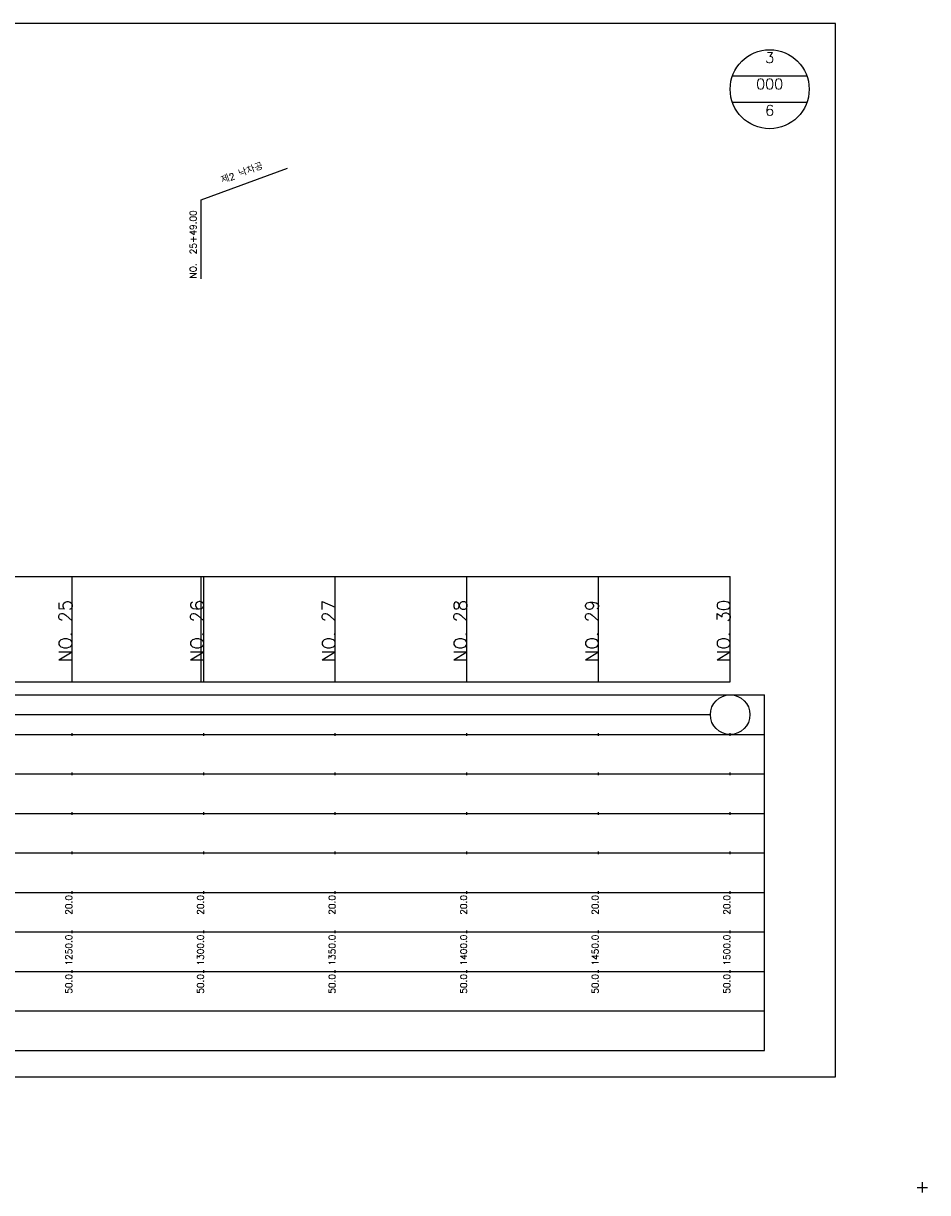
# Model space of a CAD drawing. Extents: x -2 to 685, y -2 to 3823.
# Tile 6 of 13: x 342 to 685, y 964 to 1408. Entities that reach past the tile are written whole.
import ezdxf
from ezdxf.enums import TextEntityAlignment as Align

# ---------------------------------------------------------------- set-up
doc = ezdxf.new("R2010")
doc.units = 0
doc.header["$LTSCALE"] = 5
for name, color, linetype in [('BOX', 5, 'CONTINUOUS'), ('DT1', 3, 'CONTINUOUS'), ('DT2', 6, 'CONTINUOUS'), ('LT1', 4, 'CONTINUOUS'), ('ST1', 7, 'CONTINUOUS')]:
    doc.layers.add(name, color=color, linetype=linetype)
doc.styles.add('GHS', font='ROMANS.shx', dxfattribs={"bigfont": 'GHS.shx'})

msp = doc.modelspace()

# ---------------------------------------------------------------- linework, layer by layer
at = {"layer": 'BOX'}
msp.add_lwpolyline([(50, 1008), (650, 1008), (650, 1408), (50, 1408), (50, 1008)], dxfattribs=at)
at = {"layer": 'DT1'}
for p, q in [((360, 1189.58), (360, 1190.58)), ((410, 1189.58), (410, 1190.58)), ((460, 1189.58), (460, 1190.58)), ((510, 1189.58), (510, 1190.58)), ((560, 1189.58), (560, 1190.58)), ((610, 1189.58), (610, 1190.58))]:
    msp.add_line(p, q, dxfattribs=at)
at = {"layer": 'LT1', "linetype": 'CONTINUOUS'}
for p, q in [((409, 1341), (441.89, 1352.97)), ((409, 1311), (409, 1341))]:
    msp.add_line(p, q, dxfattribs=at)
at = {"layer": 'LT1'}
for p, q in [((360, 1158), (360, 1198)), ((409, 1158), (409, 1198)), ((410, 1158), (410, 1198)), ((460, 1158), (460, 1198)), ((510, 1158), (510, 1198)), ((560, 1158), (560, 1198)), ((610, 1158), (610, 1198)), ((110, 1158), (610, 1158)), ((360, 1137.5), (360, 1138.5)), ((410, 1137.5), (410, 1138.5)), ((460, 1137.5), (460, 1138.5)), ((510, 1137.5), (510, 1138.5)), ((560, 1137.5), (560, 1138.5)), ((610, 1137.5), (610, 1138.5)), ((360, 1122.5), (360, 1123.5)), ((410, 1122.5), (410, 1123.5)), ((460, 1122.5), (460, 1123.5)), ((510, 1122.5), (510, 1123.5)), ((560, 1122.5), (560, 1123.5)), ((610, 1122.5), (610, 1123.5)), ((360, 1107.5), (360, 1108.5)), ((410, 1107.5), (410, 1108.5)), ((460, 1107.5), (460, 1108.5)), ((510, 1107.5), (510, 1108.5)), ((560, 1107.5), (560, 1108.5)), ((610, 1107.5), (610, 1108.5)), ((360, 1092.5), (360, 1093.5)), ((410, 1092.5), (410, 1093.5)), ((460, 1092.5), (460, 1093.5)), ((510, 1092.5), (510, 1093.5)), ((560, 1092.5), (560, 1093.5)), ((610, 1092.5), (610, 1093.5)), ((360, 1077.5), (360, 1078.5)), ((410, 1077.5), (410, 1078.5)), ((460, 1077.5), (460, 1078.5)), ((510, 1077.5), (510, 1078.5)), ((560, 1077.5), (560, 1078.5)), ((610, 1077.5), (610, 1078.5)), ((360, 1062.5), (360, 1063.5)), ((410, 1062.5), (410, 1063.5)), ((460, 1062.5), (460, 1063.5)), ((510, 1062.5), (510, 1063.5)), ((560, 1062.5), (560, 1063.5)), ((610, 1062.5), (610, 1063.5)), ((360, 1047.5), (360, 1048.5)), ((410, 1047.5), (410, 1048.5)), ((460, 1047.5), (460, 1048.5)), ((510, 1047.5), (510, 1048.5)), ((560, 1047.5), (560, 1048.5)), ((610, 1047.5), (610, 1048.5))]:
    msp.add_line(p, q, dxfattribs=at)
msp.add_lwpolyline([(110, 1198), (160, 1198), (210, 1198), (260, 1198), (310, 1198), (360, 1198), (410, 1198), (460, 1198), (510, 1198), (560, 1198), (610, 1198)], dxfattribs=at)
at = {"layer": 'ST1', "linetype": 'CONTINUOUS'}
for p, q in [((639.14, 1388), (610.86, 1388)), ((639.14, 1378), (610.86, 1378)), ((117.5, 1145.5), (602.5, 1145.5))]:
    msp.add_line(p, q, dxfattribs=at)
at = {"layer": 'ST1'}
for p, q in [((80, 1153), (623, 1153)), ((623, 1018), (623, 1153)), ((87.5, 1138), (623, 1138)), ((80, 1123), (623, 1123)), ((87.5, 1108), (623, 1108)), ((80, 1093), (623, 1093)), ((80, 1078), (623, 1078)), ((80, 1063), (623, 1063)), ((80, 1048), (623, 1048)), ((80, 1033), (623, 1033)), ((80, 1018), (623, 1018)), ((683, 964), (683, 968)), ((681, 966), (685, 966))]:
    msp.add_line(p, q, dxfattribs=at)
at = {"layer": 'ST1', "linetype": 'CONTINUOUS'}
for centre, radius in [((625, 1383), 15), ((610, 1145.5), 7.5)]:
    msp.add_circle(centre, radius, dxfattribs=at)

# ---------------------------------------------------------------- texts
at = {"layer": 'DT1', "linetype": 'CONTINUOUS', "style": 'GHS'}
msp.add_text('제2 낙차공', height=2.5, rotation=20, dxfattribs=at).set_placement((425, 1349.99), align=Align.CENTER)
msp.add_text('NO.  25+49.00', height=2.5, rotation=90, dxfattribs=at).set_placement((407.25, 1311.12))
at = {"layer": 'DT1', "style": 'GHS'}
for s, height, p in [('NO. 25', 5, (360, 1189.08)), ('NO. 26', 5, (410, 1189.08)), ('NO. 27', 5, (460, 1189.08)), ('NO. 28', 5, (510, 1189.08)), ('NO. 29', 5, (560, 1189.08)), ('NO. 30', 5, (610, 1189.08)), (' 20.0', 2.5, (360, 1077)), (' 20.0', 2.5, (410, 1077)), (' 20.0', 2.5, (460, 1077)), (' 20.0', 2.5, (510, 1077)), (' 20.0', 2.5, (560, 1077)), (' 20.0', 2.5, (610, 1077)), ('  1250.0', 2.5, (360, 1062)), ('  1300.0', 2.5, (410, 1062)), ('  1350.0', 2.5, (460, 1062)), ('  1400.0', 2.5, (510, 1062)), ('  1450.0', 2.5, (560, 1062)), ('  1500.0', 2.5, (610, 1062)), ('  50.0', 2.5, (360, 1047)), ('  50.0', 2.5, (410, 1047)), ('  50.0', 2.5, (460, 1047)), ('  50.0', 2.5, (510, 1047)), ('  50.0', 2.5, (560, 1047)), ('  50.0', 2.5, (610, 1047))]:
    msp.add_text(s, height=height, rotation=90, dxfattribs=at).set_placement(p, align=Align.RIGHT)
at = {"layer": 'DT2', "linetype": 'CONTINUOUS', "style": 'GHS'}
for s, p in [('3', (625, 1393)), ('000', (625, 1383)), ('6', (625, 1373))]:
    msp.add_text(s, height=4, dxfattribs=at).set_placement(p, align=Align.CENTER)

doc.saveas('drawing.dxf')
